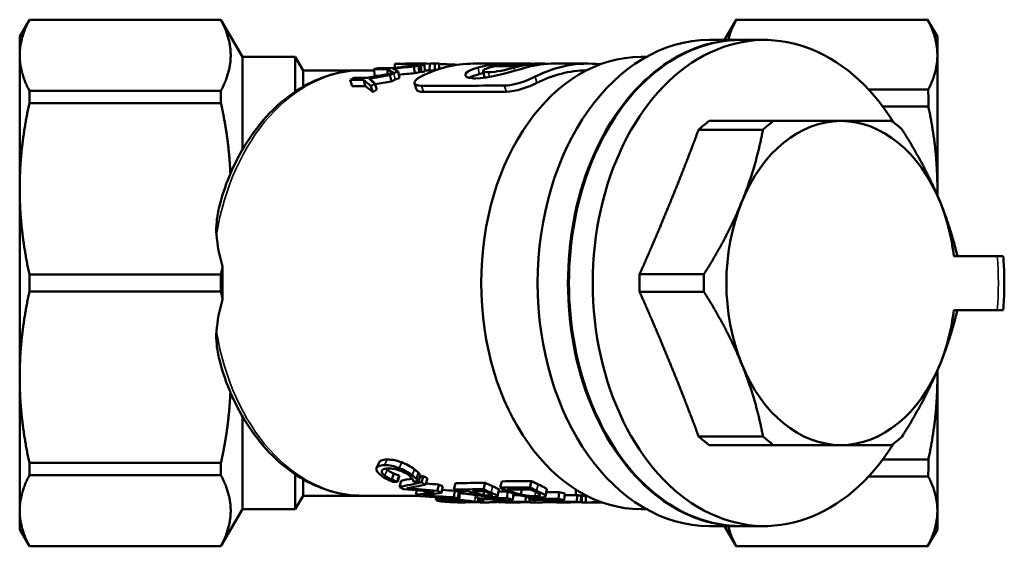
# Model space of a CAD drawing. Header units: millimetres. Extents: x 34 to 197, y 81 to 262.
# Tile 1 of 10: x 34 to 107, y 96 to 135. Entities that reach past the tile are written whole.
import ezdxf

# ---------------------------------------------------------------- set-up
doc = ezdxf.new("R2010")
doc.units = ezdxf.units.MM
doc.layers.add('Видимые тонкие (ГОСТ)', color=7, linetype='Continuous', lineweight=35)
doc.layers.add('Видимый контур (ГОСТ)', color=7, linetype='Continuous', lineweight=50)

msp = doc.modelspace()

# ---------------------------------------------------------------- linework, layer by layer
at = {"layer": 'Видимые тонкие (ГОСТ)'}
for p, q in [((67.811, 131.2), (67.745, 131.691)), ((68.596, 130.99), (68.523, 131.351)), ((70.435, 131.446), (70.402, 131.683)), ((61.603, 130.792), (61.499, 131.27)), ((72.092, 130.545), (71.972, 131.015)), ((63.693, 129.889), (63.538, 130.339)), ((69.836, 129.9), (69.681, 130.35)), ((61.001, 102.655), (60.804, 102.24)), ((62.08, 102.452), (61.89, 102.03)), ((60.606, 101.842), (60.598, 101.824)), ((60.995, 101.905), (60.826, 101.466)), ((63.024, 101.931), (62.854, 101.493)), ((72.193, 100.818), (72.079, 100.344)), ((66.416, 100.165), (66.362, 99.671)), ((67.539, 100.039), (67.509, 99.541)), ((67.538, 100.31), (67.518, 100.217)), ((68.614, 100.128), (68.588, 99.981)), ((68.813, 100.678), (68.709, 100.2)), ((69.252, 100.454), (69.166, 99.969)), ((70.175, 100.43), (70.149, 100.319)), ((71.992, 100.263), (71.938, 99.949)), ((72.803, 100.491), (72.714, 100.007)), ((65.202, 99.831), (65.189, 99.724)), ((65.198, 99.649), (65.192, 99.571)), ((66.125, 99.579), (66.122, 99.521)), ((66.439, 99.625), (66.435, 99.57)), ((66.763, 99.596), (66.76, 99.516)), ((71.163, 99.504), (71.164, 99.492)), ((72.644, 99.685), (72.65, 99.494)), ((76.464, 99.666), (76.469, 99.502))]:
    msp.add_line(p, q, dxfattribs=at)
for centre, major_axis, start_param, end_param in [((59.198, 115.732), (0, 15.75), 0, 1.341298), ((94.624, 115.732), (0, -16.5), 1.449285, 1.692307), ((59.198, 115.732), (0, -15.75), 4.941887, 6.283185)]:
    msp.add_ellipse(centre, major_axis=major_axis, ratio=0.707107, start_param=start_param, end_param=end_param, dxfattribs=at)
at = {"layer": 'Видимый контур (ГОСТ)'}
for p, q in [((33.773, 133.982), (34.495, 135.232)), ((34.495, 135.222), (34.495, 135.232)), ((48.685, 135.232), (34.495, 135.232)), ((48.685, 135.222), (34.495, 135.222)), ((48.685, 135.232), (48.685, 135.222)), ((50.273, 132.482), (48.685, 135.232)), ((85.994, 133.732), (86.86, 135.232)), ((86.858, 135.217), (101.054, 135.217)), ((86.861, 135.232), (101.051, 135.232)), ((101.773, 133.982), (101.051, 135.232)), ((33.773, 133.982), (33.773, 132.593)), ((87.128, 133.732), (84.879, 133.732)), ((87.199, 133.732), (88.967, 133.732)), ((101.773, 132.593), (101.773, 133.982)), ((33.773, 132.593), (33.773, 122.716)), ((54.196, 132.482), (50.273, 132.482)), ((50.273, 132.482), (50.273, 125.596)), ((54.196, 132.482), (54.196, 129.906)), ((54.773, 131.482), (54.196, 132.482)), ((80.218, 132.482), (79.813, 132.482)), ((101.773, 122.716), (101.773, 132.593)), ((54.773, 131.482), (54.773, 130.264)), ((59.198, 131.482), (54.773, 131.482)), ((60.028, 131.482), (59.198, 131.482)), ((60.095, 131.071), (60.015, 131.558)), ((61.063, 131.209), (61.006, 131.558)), ((61.581, 131.683), (61.572, 131.963)), ((61.906, 130.917), (61.812, 131.399)), ((62.296, 131.966), (62.296, 131.976)), ((63.146, 131.982), (62.626, 131.982)), ((63.046, 131.271), (62.988, 131.764)), ((63.373, 131.34), (63.326, 131.836)), ((63.54, 131.353), (63.495, 131.849)), ((63.796, 131.395), (63.759, 131.892)), ((64.361, 131.482), (63.79, 131.482)), ((64.144, 131.482), (64.156, 131.973)), ((64.867, 131.982), (64.361, 131.982)), ((64.545, 131.477), (64.535, 131.976)), ((64.867, 131.587), (64.867, 131.982)), ((65.977, 131.86), (65.98, 131.906)), ((71.418, 131.982), (67.381, 131.982)), ((69.115, 131.782), (69.107, 131.943)), ((72.592, 131.982), (72.189, 131.982)), ((75.866, 131.982), (73.453, 131.982)), ((58.403, 130.309), (58.269, 130.771)), ((59.394, 130.308), (59.26, 130.771)), ((60.268, 131.071), (60.095, 131.071)), ((61.322, 130.665), (61.21, 131.139)), ((34.495, 129.063), (34.495, 129.964)), ((48.685, 129.964), (34.495, 129.964)), ((48.685, 129.964), (48.685, 129.063)), ((59.951, 129.868), (59.795, 130.317)), ((60.237, 130.059), (60.09, 130.514)), ((96.673, 130.058), (101.1, 130.058)), ((48.685, 129.063), (34.495, 129.063)), ((97.709, 128.815), (101.105, 128.815)), ((84.872, 127.732), (89.638, 127.732)), ((84.083, 127.088), (88.85, 127.088)), ((33.773, 122.716), (33.773, 108.748)), ((101.773, 122.208), (101.773, 122.716)), ((102.99, 117.732), (106.205, 117.732)), ((106.65, 117.732), (106.205, 117.732)), ((34.495, 115.095), (34.495, 116.37)), ((48.685, 116.37), (34.495, 116.37)), ((48.685, 116.37), (48.685, 115.095)), ((79.71, 116.376), (84.476, 116.376)), ((48.685, 115.095), (34.495, 115.095)), ((79.71, 115.088), (84.476, 115.088)), ((106.205, 113.732), (102.99, 113.732)), ((106.205, 113.732), (106.65, 113.732)), ((33.773, 108.748), (33.773, 98.872)), ((101.773, 108.748), (101.773, 109.257)), ((101.773, 98.872), (101.773, 108.748)), ((50.273, 105.869), (50.273, 98.982)), ((84.083, 104.376), (88.85, 104.376)), ((84.872, 103.732), (89.638, 103.732)), ((34.495, 101.5), (34.495, 102.402)), ((48.685, 102.402), (34.495, 102.402)), ((48.685, 102.402), (48.685, 101.5)), ((97.709, 102.65), (101.105, 102.65)), ((48.685, 101.5), (34.495, 101.5)), ((54.196, 101.558), (54.196, 98.982)), ((61.497, 101.623), (61.34, 101.175)), ((61.893, 101.479), (61.742, 101.026)), ((61.913, 101.466), (61.763, 101.013)), ((63.323, 101.671), (63.164, 101.224)), ((63.468, 101.484), (63.318, 101.032)), ((63.699, 101.432), (63.551, 100.978)), ((54.773, 101.2), (54.773, 99.982)), ((62.035, 101.089), (61.905, 100.624)), ((63.985, 101.255), (63.846, 100.796)), ((64.841, 100.803), (64.728, 100.329)), ((66.068, 100.91), (65.949, 100.439)), ((68.268, 100.931), (68.147, 100.461)), ((69.503, 101.042), (69.376, 100.576)), ((71.703, 101.065), (71.574, 100.599)), ((96.673, 101.407), (101.1, 101.407)), ((54.773, 99.982), (54.196, 98.982)), ((59.198, 99.982), (54.773, 99.982)), ((63.335, 99.982), (59.198, 99.982)), ((63.193, 100.369), (63.132, 100.057)), ((65.136, 100.672), (65.032, 100.194)), ((66.023, 100.349), (65.947, 99.861)), ((66.315, 100.266), (66.248, 99.775)), ((67.709, 100.054), (67.672, 99.782)), ((68.187, 100.316), (68.132, 100.025)), ((69.937, 100.285), (69.868, 99.794)), ((70.356, 100.132), (70.306, 99.685)), ((70.992, 100.438), (70.918, 100.058)), ((73.751, 100.252), (73.686, 99.76)), ((74.177, 100.153), (74.125, 99.658)), ((74.983, 100.438), (74.983, 100.06)), ((75.092, 100.017), (75.068, 99.518)), ((75.375, 99.996), (75.36, 99.496)), ((75.422, 99.982), (75.374, 99.982)), ((75.422, 99.982), (75.422, 99.482)), ((75.735, 99.982), (75.735, 99.482)), ((75.782, 99.982), (75.765, 99.982)), ((66.207, 99.498), (66.207, 99.482)), ((66.447, 99.482), (66.218, 99.482)), ((66.431, 99.497), (66.431, 99.482)), ((66.856, 99.587), (66.859, 99.492)), ((67.756, 99.76), (67.745, 99.514)), ((67.903, 99.723), (67.902, 99.483)), ((68.156, 99.482), (67.95, 99.482)), ((68.104, 99.71), (68.103, 99.483)), ((68.891, 99.714), (68.896, 99.493)), ((69.004, 99.715), (68.994, 99.532)), ((69.14, 99.518), (69.14, 99.509)), ((69.755, 99.502), (69.755, 99.484)), ((70.376, 99.482), (69.91, 99.482)), ((70.066, 99.502), (70.066, 99.484)), ((71.27, 99.922), (71.248, 99.531)), ((71.508, 99.891), (71.49, 99.749)), ((71.548, 99.734), (71.54, 99.505)), ((71.603, 99.721), (71.601, 99.484)), ((72.121, 99.482), (71.822, 99.482)), ((71.916, 99.681), (71.915, 99.484)), ((72.821, 99.685), (72.814, 99.519)), ((73.575, 99.494), (73.575, 99.482)), ((73.949, 99.482), (73.601, 99.482)), ((73.886, 99.494), (73.886, 99.482)), ((75.765, 99.482), (75.436, 99.482)), ((76.941, 99.482), (75.765, 99.482)), ((76.632, 99.516), (76.847, 99.516)), ((33.773, 98.872), (33.773, 97.482)), ((50.273, 98.982), (48.685, 96.232)), ((54.196, 98.982), (50.273, 98.982)), ((80.218, 98.982), (79.813, 98.982)), ((101.773, 97.482), (101.773, 98.872)), ((33.773, 97.482), (34.495, 96.232)), ((87.128, 97.732), (84.879, 97.732)), ((85.994, 97.732), (86.86, 96.233)), ((87.199, 97.732), (88.967, 97.732)), ((101.773, 97.482), (101.051, 96.233)), ((34.495, 96.232), (34.495, 96.243)), ((48.685, 96.243), (34.495, 96.243)), ((48.685, 96.232), (34.495, 96.232)), ((48.685, 96.243), (48.685, 96.232)), ((86.858, 96.248), (101.054, 96.248)), ((86.861, 96.232), (101.051, 96.232))]:
    msp.add_line(p, q, dxfattribs=at)
for centre, major_axis, ratio, start_param, end_param in [((88.967, 115.732), (0, 18), 0.707107, 5.434969, 10.272995), ((84.879, 115.732), (0, -18), 0.707107, 3.141593, 6.283185), ((87.128, 115.732), (0, -18), 0.707107, 3.138815, 6.285963), ((87.199, 115.732), (0, 18), 0.707107, 0, 3.141593), ((79.813, 115.732), (0, -16.75), 0.707107, 3.141593, 6.283185), ((89.245, 115.732), (0, 13.5), 0.707107, 0.475882, 0.571315), ((94.624, 115.732), (0, 12), 0.707107, 0, 1.047198), ((94.011, 115.732), (0, 13.5), 0.707107, 0.475882, 0.571315), ((94.624, 115.732), (0, 12), 0.707107, 5.235988, 6.283185), ((94.011, 115.732), (0, -13.5), 0.707107, 2.570277, 2.66571), ((94.624, 115.732), (0, -12), 0.707107, 4.18879, 5.235988), ((94.624, 115.732), (0, 12), 0.707107, 4.879837, 5.235988), ((71.527, 115.732), (-22.78, 7.24), 0.614014, 0.24816, 0.399355), ((89.245, 115.732), (0, 13.5), 0.707107, 1.52308, 1.618513), ((94.011, 115.732), (0, 13.5), 0.707107, 1.52308, 1.618513), ((71.527, 115.732), (-22.78, -7.24), 0.614014, 5.883831, 6.035025), ((94.624, 115.732), (0, 12), 0.707107, 4.18879, 4.544941), ((94.624, 115.732), (0, -12), 0.707107, 5.235988, 6.283185), ((94.624, 115.732), (0, -12), 0.707107, 0, 1.047198), ((89.245, 115.732), (0, 13.5), 0.707107, 2.570277, 2.66571), ((94.011, 115.732), (0, 13.5), 0.707107, 2.570277, 2.66571), ((94.011, 115.732), (0, -13.5), 0.707107, 0.475882, 0.571315)]:
    msp.add_ellipse(centre, major_axis=major_axis, ratio=ratio, start_param=start_param, end_param=end_param, dxfattribs=at)
for points, weights in [([(34.495, 135.222), (33.773, 133.864), (33.773, 132.593)], [1.01845301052, 1.02631941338, 1]), ([(48.685, 129.964), (50.082, 132.593), (48.685, 135.222)], [1.0946130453, 1.16958654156, 1.0946130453]), ([(86.858, 135.217), (86.454, 134.455), (86.278, 133.732)], [1.09141659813, 1.11204570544, 1.12124730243]), ([(101.773, 132.593), (101.773, 133.862), (101.054, 135.217)], [1, 1.03224847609, 1.03037958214]), ([(33.773, 132.593), (33.773, 131.322), (34.495, 129.964)], [1, 1.02631941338, 1.01845301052]), ([(101.1, 130.058), (101.773, 131.365), (101.773, 132.593)], [1.03046547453, 1.03119077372, 1]), ([(34.495, 129.063), (33.773, 125.785), (33.773, 122.716)], [1.01845301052, 1.02631941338, 1]), ([(49.353, 124.427), (49.211, 126.674), (48.685, 129.063)], [1.12920133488, 1.12167608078, 1.0946130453]), ([(101.773, 122.716), (101.773, 125.672), (101.105, 128.815)], [1, 1.03108395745, 1.03047006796]), ([(89.638, 127.732), (92.566, 127.732), (94.624, 127.732)], [1.00227287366, 1.03194715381, 1]), ([(94.624, 127.732), (96.682, 127.732), (98.385, 127.732)], [1, 1.03194715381, 1.00227287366]), ([(81.99, 121.732), (83.019, 124.253), (84.083, 127.088)], [1.23455829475, 1.23455829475, 1.16193721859]), ([(87.275, 121.732), (88.304, 124.253), (88.85, 127.088)], [1, 1.03194715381, 1.00227287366]), ([(99.173, 127.088), (100.943, 124.253), (101.972, 121.732)], [1.00227287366, 1.03194715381, 1]), ([(49.353, 124.427), (49.372, 124.125), (49.384, 123.823)], [1.18033841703, 1.18140488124, 1.18209594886]), ([(33.773, 122.716), (33.773, 119.648), (34.495, 116.37)], [1, 1.02631941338, 1.01845301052]), ([(101.768, 122.219), (101.773, 122.468), (101.773, 122.716)], [1.00487399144, 1.00254307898, 1]), ([(79.71, 116.376), (80.961, 119.212), (81.99, 121.732)], [1.16193721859, 1.23455829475, 1.23455829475]), ([(84.476, 116.376), (86.246, 119.212), (87.275, 121.732)], [1.00227287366, 1.03194715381, 1]), ([(101.972, 121.732), (102.761, 119.801), (103.255, 117.732)], [1, 1.02429310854, 1.01295475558]), ([(48.685, 116.37), (48.751, 116.669), (48.811, 116.964)], [1.0946130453, 1.09792776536, 1.10094938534]), ([(34.495, 115.095), (33.773, 111.817), (33.773, 108.748)], [1.01845301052, 1.02631941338, 1]), ([(48.811, 114.5), (48.751, 114.796), (48.685, 115.095)], [1.10094938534, 1.09792776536, 1.0946130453]), ([(81.99, 109.732), (80.961, 112.253), (79.71, 115.088)], [1.23455829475, 1.23455829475, 1.16193721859]), ([(87.275, 109.732), (86.246, 112.253), (84.476, 115.088)], [1, 1.03194715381, 1.00227287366]), ([(103.255, 113.732), (102.761, 111.663), (101.972, 109.732)], [1.01295475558, 1.02429310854, 1]), ([(84.083, 104.376), (83.019, 107.212), (81.99, 109.732)], [1.16193721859, 1.23455829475, 1.23455829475]), ([(88.85, 104.376), (88.304, 107.212), (87.275, 109.732)], [1.00227287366, 1.03194715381, 1]), ([(101.972, 109.732), (100.943, 107.212), (99.173, 104.376)], [1, 1.03194715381, 1.00227287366]), ([(33.773, 108.748), (33.773, 105.68), (34.495, 102.402)], [1, 1.02631941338, 1.01845301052]), ([(101.105, 102.65), (101.773, 105.793), (101.773, 108.748)], [1.03047006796, 1.03108395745, 1]), ([(101.773, 108.748), (101.773, 108.997), (101.768, 109.246)], [1, 1.00254307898, 1.00487399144]), ([(49.384, 107.642), (49.372, 107.34), (49.353, 107.038)], [1.18209594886, 1.18140488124, 1.18033841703]), ([(48.685, 102.402), (49.211, 104.791), (49.353, 107.038)], [1.0946130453, 1.12167608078, 1.12920133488]), ([(94.624, 103.732), (92.566, 103.732), (89.638, 103.732)], [1, 1.03194715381, 1.00227287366]), ([(98.385, 103.732), (96.682, 103.732), (94.624, 103.732)], [1.00227287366, 1.03194715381, 1]), ([(34.495, 101.5), (33.773, 100.142), (33.773, 98.872)], [1.01845301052, 1.02631941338, 1]), ([(48.685, 96.243), (50.082, 98.872), (48.685, 101.5)], [1.0946130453, 1.16958654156, 1.0946130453]), ([(101.773, 98.872), (101.773, 100.1), (101.1, 101.407)], [1, 1.03119077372, 1.03046547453]), ([(33.773, 98.872), (33.773, 97.601), (34.495, 96.243)], [1, 1.02631941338, 1.01845301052]), ([(101.054, 96.248), (101.773, 97.603), (101.773, 98.872)], [1.03037958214, 1.03224847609, 1]), ([(86.278, 97.732), (86.454, 97.01), (86.858, 96.248)], [1.12124730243, 1.11204570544, 1.09141659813])]:
    msp.add_rational_spline(points, weights, degree=2, dxfattribs=at)
for points, knots in [([(86.861, 135.232), (86.861, 135.232), (86.86, 135.232), (86.859, 135.231), (86.859, 135.226), (86.858, 135.217)], [2.93823532, 2.93823532, 2.93823532, 2.93823532, 2.95078879, 2.95078879, 3.01539425, 3.01539425, 3.01539425, 3.01539425]), ([(101.054, 135.217), (101.053, 135.226), (101.052, 135.231), (101.051, 135.232), (101.051, 135.232), (101.051, 135.232)], [8.73728829, 8.73728829, 8.73728829, 8.73728829, 8.80189374, 8.80189374, 8.81444722, 8.81444722, 8.81444722, 8.81444722]), ([(49.421, 123.915), (49.816, 124.814), (50.277, 125.66), (51.318, 127.213), (51.898, 127.92), (53.158, 129.163), (53.839, 129.7), (55.278, 130.575), (56.035, 130.913), (57.595, 131.367), (58.396, 131.482), (59.198, 131.482)], [2.12643, 2.12643, 2.12643, 2.12643, 2.329463, 2.329463, 2.532495, 2.532495, 2.735528, 2.735528, 2.93856, 2.93856, 3.141593, 3.141593, 3.141593, 3.141593]), ([(67.554, 130.887), (67.467, 130.887), (67.386, 130.889), (67.313, 130.895), (66.528, 130.953), (66.575, 131.372), (67.745, 131.691)], [-15, -15, -15, -15, -14.914749, -14.914749, -14.914749, -14, -14, -14, -14]), ([(71.281, 131.688), (71.178, 131.66), (71.074, 131.63), (70.97, 131.601), (69.784, 131.263), (68.506, 130.888), (67.554, 130.887)], [-14, -14, -14, -14, -13.919096, -13.919096, -13.919096, -13, -13, -13, -13]), ([(101.105, 128.815), (101.104, 129.035), (101.103, 129.25), (101.102, 129.661), (101.101, 129.861), (101.1, 130.058)], [7.2485766, 7.2485766, 7.2485766, 7.2485766, 7.3365001, 7.3365001, 7.422284, 7.422284, 7.422284, 7.422284]), ([(48.353, 119.315), (48.326, 119.631), (48.338, 119.957), (48.412, 120.661), (48.482, 121.041), (48.751, 122.177), (49.011, 122.926), (49.319, 123.671), (49.351, 123.747), (49.384, 123.823)], [0.6629246, 0.6629246, 0.6629246, 0.6629246, 0.7653883, 0.7653883, 0.8817136, 0.8817136, 1.1143644, 1.1143644, 1.1406124, 1.1406124, 1.1406124, 1.1406124]), ([(106.65, 117.732), (106.671, 117.467), (106.688, 117.201), (106.714, 116.667), (106.723, 116.4), (106.731, 115.866), (106.731, 115.599), (106.723, 115.065), (106.714, 114.798), (106.688, 114.264), (106.671, 113.998), (106.65, 113.732)], [6.1690693, 6.1690693, 6.1690693, 6.1690693, 6.2147157, 6.2147157, 6.2603621, 6.2603621, 6.3060085, 6.3060085, 6.3516549, 6.3516549, 6.3973014, 6.3973014, 6.3973014, 6.3973014]), ([(48.811, 114.5), (48.804, 114.912), (48.8, 115.324), (48.8, 116.141), (48.804, 116.553), (48.811, 116.964)], [6.4332975, 6.4332975, 6.4332975, 6.4332975, 6.55593, 6.55593, 6.6785625, 6.6785625, 6.6785625, 6.6785625]), ([(49.384, 107.642), (49.351, 107.718), (49.319, 107.794), (49.011, 108.539), (48.751, 109.288), (48.482, 110.424), (48.412, 110.804), (48.338, 111.508), (48.326, 111.833), (48.353, 112.149)], [-1.1406124, -1.1406124, -1.1406124, -1.1406124, -1.1143644, -1.1143644, -0.8817136, -0.8817136, -0.7653883, -0.7653883, -0.6629246, -0.6629246, -0.6629246, -0.6629246]), ([(59.198, 99.982), (58.396, 99.982), (57.595, 100.098), (56.035, 100.552), (55.278, 100.89), (53.839, 101.765), (53.158, 102.301), (51.898, 103.545), (51.318, 104.252), (50.277, 105.805), (49.816, 106.651), (49.421, 107.55)], [0, 0, 0, 0, 0.203032, 0.203032, 0.406065, 0.406065, 0.609097, 0.609097, 0.81213, 0.81213, 1.015162, 1.015162, 1.015162, 1.015162]), ([(60.203, 102.002), (60.218, 102.074), (60.276, 102.131), (60.376, 102.173), (60.475, 102.214), (60.618, 102.237), (60.804, 102.24)], [0, 0, 0, 0, 1, 1, 1, 2, 2, 2, 2]), ([(60.402, 102.453), (60.427, 102.509), (60.483, 102.555), (60.57, 102.59), (60.671, 102.63), (60.815, 102.652), (61.001, 102.655)], [0.139676, 0.139676, 0.139676, 0.139676, 1, 1, 1, 2, 2, 2, 2]), ([(60.804, 102.24), (60.988, 102.243), (61.17, 102.226), (61.349, 102.19), (61.528, 102.154), (61.708, 102.1), (61.89, 102.03)], [0, 0, 0, 0, 1, 1, 1, 2, 2, 2, 2]), ([(61.001, 102.655), (61.185, 102.658), (61.366, 102.642), (61.544, 102.607), (61.722, 102.571), (61.9, 102.519), (62.08, 102.452)], [0, 0, 0, 0, 1, 1, 1, 2, 2, 2, 2]), ([(62.08, 102.452), (62.256, 102.385), (62.423, 102.307), (62.582, 102.219), (62.741, 102.131), (62.888, 102.034), (63.024, 101.931)], [0, 0, 0, 0, 1, 1, 1, 2, 2, 2, 2]), ([(101.1, 101.407), (101.101, 101.603), (101.102, 101.804), (101.103, 102.215), (101.104, 102.43), (101.105, 102.65)], [4.3303985, 4.3303985, 4.3303985, 4.3303985, 4.4161824, 4.4161824, 4.5041059, 4.5041059, 4.5041059, 4.5041059]), ([(60.569, 101.465), (60.435, 101.566), (60.336, 101.664), (60.273, 101.756), (60.209, 101.848), (60.186, 101.931), (60.203, 102.002)], [0, 0, 0, 0, 1, 1, 1, 2, 2, 2, 2]), ([(61.007, 101.196), (60.923, 101.238), (60.851, 101.278), (60.788, 101.315), (60.725, 101.353), (60.652, 101.402), (60.569, 101.465)], [0, 0, 0, 0, 1, 1, 1, 2, 2, 2, 2]), ([(60.598, 101.824), (60.583, 101.775), (60.595, 101.72), (60.635, 101.658), (60.675, 101.596), (60.738, 101.532), (60.826, 101.466)], [0, 0, 0, 0, 1, 1, 1, 2, 2, 2, 2]), ([(61.078, 101.993), (60.927, 101.991), (60.814, 101.974), (60.738, 101.944), (60.662, 101.914), (60.615, 101.873), (60.598, 101.824)], [0, 0, 0, 0, 1, 1, 1, 2, 2, 2, 2]), ([(60.826, 101.466), (60.905, 101.406), (60.99, 101.351), (61.079, 101.303), (61.169, 101.254), (61.256, 101.211), (61.34, 101.175)], [0, 0, 0, 0, 1, 1, 1, 2, 2, 2, 2]), ([(60.995, 101.905), (61.072, 101.846), (61.154, 101.794), (61.242, 101.747), (61.329, 101.699), (61.414, 101.658), (61.497, 101.623)], [0, 0, 0, 0, 1, 1, 1, 2, 2, 2, 2]), ([(61.923, 101.85), (61.791, 101.896), (61.653, 101.933), (61.508, 101.958), (61.363, 101.983), (61.22, 101.995), (61.078, 101.993)], [0, 0, 0, 0, 1, 1, 1, 2, 2, 2, 2]), ([(61.497, 101.623), (61.578, 101.589), (61.653, 101.56), (61.723, 101.535), (61.792, 101.511), (61.849, 101.492), (61.893, 101.479)], [0, 0, 0, 0, 1, 1, 1, 2, 2, 2, 2]), ([(61.89, 102.03), (62.068, 101.961), (62.238, 101.881), (62.401, 101.79), (62.563, 101.699), (62.714, 101.599), (62.854, 101.493)], [0, 0, 0, 0, 1, 1, 1, 2, 2, 2, 2]), ([(62.602, 101.491), (62.514, 101.558), (62.412, 101.623), (62.295, 101.685), (62.179, 101.747), (62.055, 101.802), (61.923, 101.85)], [0, 0, 0, 0, 1, 1, 1, 2, 2, 2, 2]), ([(62.887, 101.206), (62.864, 101.244), (62.831, 101.285), (62.788, 101.331), (62.745, 101.376), (62.683, 101.429), (62.602, 101.491)], [0, 0, 0, 0, 1, 1, 1, 2, 2, 2, 2]), ([(62.854, 101.493), (62.923, 101.44), (62.983, 101.391), (63.034, 101.347), (63.085, 101.302), (63.128, 101.261), (63.164, 101.224)], [0, 0, 0, 0, 1, 1, 1, 2, 2, 2, 2]), ([(63.024, 101.931), (63.091, 101.88), (63.149, 101.833), (63.198, 101.789), (63.247, 101.746), (63.289, 101.706), (63.323, 101.671)], [0, 0, 0, 0, 1, 1, 1, 2, 2, 2, 2]), ([(63.323, 101.671), (63.352, 101.639), (63.378, 101.608), (63.403, 101.577), (63.427, 101.545), (63.449, 101.515), (63.468, 101.484)], [0, 0, 0, 0, 1, 1, 1, 2, 2, 2, 2]), ([(61.414, 101.008), (61.344, 101.039), (61.278, 101.068), (61.216, 101.095), (61.154, 101.122), (61.084, 101.156), (61.007, 101.196)], [0, 0, 0, 0, 1, 1, 1, 2, 2, 2, 2]), ([(61.34, 101.175), (61.423, 101.14), (61.499, 101.11), (61.57, 101.085), (61.64, 101.06), (61.698, 101.04), (61.742, 101.026)], [0, 0, 0, 0, 1, 1, 1, 2, 2, 2, 2]), ([(62.942, 101.042), (62.941, 101.059), (62.937, 101.081), (62.931, 101.107), (62.925, 101.134), (62.911, 101.167), (62.887, 101.206)], [0, 0, 0, 0, 1, 1, 1, 2, 2, 2, 2]), ([(63.164, 101.224), (63.194, 101.192), (63.222, 101.16), (63.248, 101.127), (63.273, 101.095), (63.297, 101.063), (63.318, 101.032)], [0, 0, 0, 0, 1, 1, 1, 2, 2, 2, 2]), ([(72.193, 100.818), (72.396, 100.722), (72.542, 100.654), (72.629, 100.607), (72.716, 100.559), (72.774, 100.521), (72.803, 100.491)], [0, 0, 0, 0, 1, 1, 1, 2, 2, 2, 2]), ([(66.416, 100.165), (66.609, 100.148), (66.802, 100.127), (66.994, 100.105), (67.186, 100.082), (67.368, 100.059), (67.539, 100.039)], [0, 0, 0, 0, 1, 1, 1, 2, 2, 2, 2]), ([(68.226, 99.937), (68.072, 99.964), (67.922, 99.995), (67.777, 100.035), (67.632, 100.074), (67.478, 100.126), (67.318, 100.194)], [0, 0, 0, 0, 1, 1, 1, 2, 2, 2, 2]), ([(68.132, 100.025), (68.033, 100.043), (67.936, 100.066), (67.842, 100.095), (67.748, 100.125), (67.639, 100.165), (67.518, 100.217)], [-2, -2, -2, -2, -1, -1, -1, 0, 0, 0, 0]), ([(67.539, 100.039), (67.589, 100.033), (67.634, 100.028), (67.674, 100.024), (67.685, 100.022), (67.695, 100.021), (67.704, 100.02)], [0, 0, 0, 0, 1, 1, 1, 1.274804, 1.274804, 1.274804, 1.274804]), ([(68.588, 99.981), (68.518, 99.981), (68.447, 99.984), (68.375, 99.99), (68.303, 99.997), (68.222, 100.009), (68.132, 100.025)], [-2, -2, -2, -2, -1, -1, -1, 0, 0, 0, 0]), ([(68.438, 100.206), (68.531, 100.166), (68.604, 100.134), (68.655, 100.108), (68.706, 100.083), (68.741, 100.061), (68.758, 100.043)], [-2, -2, -2, -2, -1, -1, -1, 0, 0, 0, 0]), ([(68.758, 100.043), (68.778, 100.022), (68.773, 100.007), (68.745, 99.997), (68.716, 99.987), (68.664, 99.982), (68.588, 99.981)], [-2, -2, -2, -2, -1, -1, -1, 0, 0, 0, 0]), ([(68.709, 100.2), (68.843, 100.143), (68.947, 100.098), (69.02, 100.062), (69.093, 100.025), (69.142, 99.995), (69.166, 99.969)], [0, 0, 0, 0, 1, 1, 1, 2, 2, 2, 2]), ([(68.813, 100.678), (68.943, 100.623), (69.043, 100.579), (69.113, 100.544), (69.184, 100.509), (69.23, 100.479), (69.252, 100.454)], [0, 0, 0, 0, 1, 1, 1, 2, 2, 2, 2]), ([(69.166, 99.969), (69.196, 99.939), (69.192, 99.917), (69.154, 99.901), (69.116, 99.885), (69.037, 99.877), (68.914, 99.876)], [0, 0, 0, 0, 1, 1, 1, 2, 2, 2, 2]), ([(70.864, 99.995), (70.678, 100.035), (70.514, 100.079), (70.372, 100.127), (70.23, 100.174), (70.068, 100.237), (69.887, 100.321)], [0, 0, 0, 0, 1, 1, 1, 2, 2, 2, 2]), ([(70.918, 100.058), (70.78, 100.089), (70.65, 100.125), (70.529, 100.166), (70.407, 100.208), (70.28, 100.258), (70.149, 100.319)], [-2, -2, -2, -2, -1, -1, -1, 0, 0, 0, 0]), ([(72.253, 99.847), (72.052, 99.846), (71.828, 99.857), (71.582, 99.883), (71.335, 99.909), (71.096, 99.945), (70.864, 99.995)], [0, 0, 0, 0, 1, 1, 1, 2, 2, 2, 2]), ([(71.938, 99.949), (71.767, 99.948), (71.598, 99.956), (71.431, 99.973), (71.264, 99.991), (71.093, 100.019), (70.918, 100.058)], [-2, -2, -2, -2, -1, -1, -1, 0, 0, 0, 0]), ([(71.841, 100.335), (71.975, 100.272), (72.077, 100.223), (72.147, 100.185), (72.217, 100.146), (72.269, 100.111), (72.304, 100.08)], [-2, -2, -2, -2, -1, -1, -1, 0, 0, 0, 0]), ([(72.304, 100.08), (72.351, 100.035), (72.344, 100.003), (72.282, 99.982), (72.221, 99.961), (72.106, 99.95), (71.938, 99.949)], [-2, -2, -2, -2, -1, -1, -1, 0, 0, 0, 0]), ([(72.079, 100.344), (72.289, 100.245), (72.44, 100.176), (72.53, 100.127), (72.621, 100.078), (72.682, 100.038), (72.714, 100.007)], [0, 0, 0, 0, 1, 1, 1, 2, 2, 2, 2]), ([(72.714, 100.007), (72.766, 99.953), (72.757, 99.915), (72.683, 99.888), (72.61, 99.862), (72.466, 99.849), (72.253, 99.847)], [0, 0, 0, 0, 1, 1, 1, 2, 2, 2, 2]), ([(64.634, 99.663), (64.633, 99.68), (64.677, 99.695), (64.765, 99.706), (64.853, 99.717), (64.995, 99.723), (65.189, 99.724)], [0, 0, 0, 0, 1, 1, 1, 2, 2, 2, 2]), ([(64.95, 99.571), (64.845, 99.586), (64.766, 99.602), (64.713, 99.618), (64.659, 99.634), (64.633, 99.649), (64.634, 99.663)], [0, 0, 0, 0, 1, 1, 1, 2, 2, 2, 2]), ([(65.682, 99.511), (65.544, 99.517), (65.414, 99.524), (65.292, 99.534), (65.169, 99.544), (65.055, 99.556), (64.95, 99.571)], [0, 0, 0, 0, 1, 1, 1, 2, 2, 2, 2]), ([(65.192, 99.571), (65.138, 99.579), (65.096, 99.587), (65.066, 99.595), (65.036, 99.603), (65.023, 99.611), (65.025, 99.62)], [-2, -2, -2, -2, -1, -1, -1, 0, 0, 0, 0]), ([(65.025, 99.62), (65.025, 99.629), (65.057, 99.636), (65.118, 99.643), (65.18, 99.65), (65.287, 99.653), (65.438, 99.654)], [-2, -2, -2, -2, -1, -1, -1, 0, 0, 0, 0]), ([(65.189, 99.724), (65.38, 99.725), (65.573, 99.721), (65.768, 99.712), (65.964, 99.703), (66.161, 99.689), (66.362, 99.671)], [0, 0, 0, 0, 1, 1, 1, 2, 2, 2, 2]), ([(66.122, 99.521), (65.953, 99.521), (65.788, 99.524), (65.626, 99.533), (65.463, 99.541), (65.319, 99.553), (65.192, 99.571)], [-2, -2, -2, -2, -1, -1, -1, 0, 0, 0, 0]), ([(65.438, 99.654), (65.469, 99.654), (65.495, 99.654), (65.517, 99.654), (65.538, 99.654), (65.56, 99.654), (65.583, 99.653)], [-2, -2, -2, -2, -1, -1, -1, 0, 0, 0, 0]), ([(65.583, 99.653), (65.689, 99.64), (65.787, 99.627), (65.876, 99.615), (65.966, 99.603), (66.047, 99.591), (66.121, 99.58)], [-2, -2, -2, -2, -1, -1, -1, 0, 0, 0, 0]), ([(66.455, 99.497), (66.342, 99.497), (66.218, 99.497), (66.082, 99.5), (65.947, 99.502), (65.813, 99.506), (65.682, 99.511)], [0, 0, 0, 0, 1, 1, 1, 2, 2, 2, 2]), ([(65.795, 99.654), (65.918, 99.639), (66.032, 99.625), (66.137, 99.611), (66.242, 99.598), (66.341, 99.584), (66.435, 99.57)], [0, 0, 0, 0, 1, 1, 1, 2, 2, 2, 2]), ([(67.212, 99.545), (67.017, 99.569), (66.798, 99.595), (66.556, 99.616), (66.313, 99.637), (66.059, 99.651), (65.795, 99.654)], [0, 0, 0, 0, 1, 1, 1, 2, 2, 2, 2]), ([(66.121, 99.58), (66.175, 99.572), (66.223, 99.564), (66.265, 99.557), (66.307, 99.55), (66.333, 99.544), (66.344, 99.539)], [-2, -2, -2, -2, -1, -1, -1, 0, 0, 0, 0]), ([(66.344, 99.539), (66.358, 99.533), (66.346, 99.528), (66.311, 99.526), (66.275, 99.523), (66.212, 99.522), (66.122, 99.521)], [-2, -2, -2, -2, -1, -1, -1, 0, 0, 0, 0]), ([(66.362, 99.671), (66.558, 99.653), (66.754, 99.632), (66.95, 99.609), (67.146, 99.586), (67.332, 99.562), (67.509, 99.541)], [0, 0, 0, 0, 1, 1, 1, 2, 2, 2, 2]), ([(66.435, 99.57), (66.526, 99.557), (66.597, 99.547), (66.648, 99.539), (66.7, 99.531), (66.737, 99.523), (66.76, 99.516)], [0, 0, 0, 0, 1, 1, 1, 2, 2, 2, 2]), ([(66.76, 99.516), (66.785, 99.509), (66.773, 99.504), (66.721, 99.501), (66.669, 99.498), (66.58, 99.497), (66.455, 99.497)], [0, 0, 0, 0, 1, 1, 1, 2, 2, 2, 2]), ([(67.449, 99.514), (67.434, 99.517), (67.406, 99.521), (67.365, 99.526), (67.324, 99.532), (67.273, 99.538), (67.212, 99.545)], [0, 0, 0, 0, 1, 1, 1, 2, 2, 2, 2]), ([(67.509, 99.541), (67.561, 99.535), (67.607, 99.53), (67.648, 99.525), (67.689, 99.52), (67.721, 99.517), (67.745, 99.514)], [0, 0, 0, 0, 1, 1, 1, 2, 2, 2, 2]), ([(68.103, 99.483), (68.265, 99.482), (68.405, 99.485), (68.525, 99.488), (68.644, 99.491), (68.768, 99.493), (68.896, 99.493)], [0, 0, 0, 0, 1, 1, 1, 2, 2, 2, 2]), ([(68.914, 99.876), (68.819, 99.875), (68.711, 99.88), (68.591, 99.891), (68.47, 99.901), (68.348, 99.917), (68.226, 99.937)], [0, 0, 0, 0, 1, 1, 1, 2, 2, 2, 2]), ([(70.066, 99.484), (70.262, 99.482), (70.449, 99.482), (70.626, 99.483), (70.804, 99.485), (70.983, 99.488), (71.164, 99.492)], [0, 0, 0, 0, 1, 1, 1, 2, 2, 2, 2]), ([(71.822, 99.482), (71.808, 99.482), (71.794, 99.482), (71.779, 99.482), (71.714, 99.483), (71.661, 99.483), (71.619, 99.483)], [0.780661, 0.780661, 0.780661, 0.780661, 1, 1, 1, 2, 2, 2, 2]), ([(71.915, 99.484), (72.009, 99.483), (72.129, 99.482), (72.275, 99.483), (72.42, 99.485), (72.545, 99.489), (72.65, 99.494)], [0, 0, 0, 0, 1, 1, 1, 2, 2, 2, 2]), ([(73.886, 99.482), (74.082, 99.482), (74.269, 99.484), (74.446, 99.486), (74.589, 99.489), (74.732, 99.492), (74.876, 99.496)], [0, 0, 0, 0, 1, 1, 1, 1.801377, 1.801377, 1.801377, 1.801377]), ([(75.735, 99.482), (75.829, 99.482), (75.949, 99.483), (76.095, 99.486), (76.24, 99.489), (76.365, 99.495), (76.469, 99.502)], [0, 0, 0, 0, 1, 1, 1, 2, 2, 2, 2]), ([(86.858, 96.248), (86.859, 96.239), (86.859, 96.234), (86.86, 96.233), (86.861, 96.232), (86.861, 96.232)], [8.73728829, 8.73728829, 8.73728829, 8.73728829, 8.80189374, 8.80189374, 8.81444722, 8.81444722, 8.81444722, 8.81444722]), ([(101.051, 96.232), (101.051, 96.232), (101.051, 96.233), (101.052, 96.234), (101.053, 96.239), (101.054, 96.248)], [2.93823532, 2.93823532, 2.93823532, 2.93823532, 2.95078879, 2.95078879, 3.01539425, 3.01539425, 3.01539425, 3.01539425])]:
    msp.add_open_spline(points, degree=3, knots=knots, dxfattribs=at)
for points in [[(76.794, 131.927), (75.165, 132.112), (73.508, 131.803), (71.972, 131.015)], [(60.015, 131.558), (60.115, 131.591), (60.215, 131.622), (60.316, 131.651)], [(61.006, 131.558), (60.676, 131.558), (60.345, 131.558), (60.015, 131.558)], [(60.316, 131.651), (60.636, 131.651), (60.956, 131.651), (61.276, 131.651)], [(61.487, 131.278), (61.324, 131.383), (61.164, 131.476), (61.006, 131.558)], [(61.276, 131.651), (61.957, 131.725), (62.641, 131.786), (63.326, 131.836)], [(62.988, 131.764), (62.464, 131.718), (61.94, 131.665), (61.417, 131.605)], [(61.417, 131.605), (61.548, 131.544), (61.679, 131.475), (61.812, 131.399)], [(61.812, 131.399), (61.708, 131.358), (61.603, 131.315), (61.499, 131.27)], [(61.572, 131.963), (61.659, 131.969), (61.747, 131.973), (61.834, 131.977)], [(63.495, 131.849), (62.852, 131.903), (62.212, 131.941), (61.572, 131.963)], [(61.834, 131.977), (62.475, 131.965), (63.116, 131.937), (63.759, 131.892)], [(64.156, 131.973), (63.536, 131.985), (62.916, 131.985), (62.296, 131.976)], [(62.296, 131.976), (62.406, 131.98), (62.516, 131.982), (62.626, 131.982)], [(63.326, 131.836), (63.213, 131.814), (63.101, 131.79), (62.988, 131.764)], [(63.373, 131.34), (63.264, 131.319), (63.155, 131.296), (63.046, 131.271)], [(63.54, 131.353), (63.483, 131.357), (63.427, 131.362), (63.371, 131.366)], [(63.463, 131.003), (64.716, 131.649), (66.048, 131.978), (67.381, 131.979)], [(63.759, 131.892), (63.671, 131.879), (63.583, 131.865), (63.495, 131.849)], [(63.796, 131.395), (63.711, 131.382), (63.625, 131.368), (63.54, 131.353)], [(64.535, 131.976), (64.409, 131.985), (64.282, 131.985), (64.156, 131.973)], [(64.543, 131.476), (64.482, 131.48), (64.422, 131.482), (64.361, 131.482)], [(64.867, 131.982), (64.756, 131.982), (64.646, 131.98), (64.535, 131.976)], [(65.98, 131.906), (65.609, 131.926), (65.238, 131.942), (64.867, 131.954)], [(66.127, 131.885), (66.078, 131.892), (66.029, 131.9), (65.98, 131.906)], [(67.745, 131.691), (68.195, 131.813), (68.65, 131.897), (69.107, 131.943)], [(68.583, 131.681), (67.995, 131.519), (67.94, 131.351), (68.523, 131.351)], [(68.203, 130.958), (68.173, 131.118), (68.143, 131.278), (68.113, 131.438)], [(68.523, 131.351), (69.092, 131.352), (69.814, 131.52), (70.402, 131.683)], [(68.985, 131.782), (68.851, 131.752), (68.717, 131.718), (68.583, 131.681)], [(70.4, 131.783), (69.928, 131.783), (69.457, 131.783), (68.985, 131.782)], [(69.107, 131.943), (69.87, 131.943), (70.633, 131.943), (71.396, 131.943)], [(71.396, 131.943), (71.063, 131.911), (70.73, 131.857), (70.4, 131.783)], [(70.402, 131.683), (71.264, 131.921), (72.145, 132.017), (73.023, 131.97)], [(71.271, 131.981), (71.449, 131.984), (71.626, 131.982), (71.804, 131.973)], [(71.708, 131.968), (71.562, 131.975), (71.416, 131.979), (71.271, 131.981)], [(73.453, 131.982), (72.725, 131.982), (71.996, 131.884), (71.281, 131.688)], [(72.189, 131.982), (72.028, 131.982), (71.868, 131.978), (71.708, 131.968)], [(75.781, 131.479), (74.526, 131.464), (73.272, 131.15), (72.092, 130.545)], [(58.269, 130.771), (58.364, 130.826), (58.459, 130.879), (58.555, 130.931)], [(59.26, 130.771), (58.929, 130.771), (58.599, 130.771), (58.269, 130.771)], [(58.555, 130.931), (58.875, 130.93), (59.195, 130.93), (59.515, 130.93)], [(59.795, 130.317), (59.613, 130.479), (59.434, 130.631), (59.26, 130.771)], [(59.515, 130.93), (60.17, 131.057), (60.827, 131.173), (61.487, 131.278)], [(61.21, 131.139), (60.693, 131.049), (60.177, 130.953), (59.664, 130.851)], [(59.664, 130.851), (59.804, 130.745), (59.946, 130.633), (60.09, 130.514)], [(61.322, 130.665), (60.917, 130.596), (60.514, 130.524), (60.111, 130.447)], [(61.499, 131.27), (61.402, 131.228), (61.306, 131.184), (61.21, 131.139)], [(61.603, 130.792), (61.509, 130.751), (61.415, 130.709), (61.322, 130.665)], [(61.906, 130.917), (61.805, 130.877), (61.703, 130.835), (61.603, 130.792)], [(63.046, 131.271), (62.65, 131.237), (62.255, 131.199), (61.86, 131.157)], [(63.538, 130.339), (62.886, 130.338), (62.839, 130.681), (63.463, 131.003)], [(67.811, 131.2), (67.492, 131.112), (67.26, 131.018), (67.11, 130.925)], [(68.142, 131.282), (68.032, 131.257), (67.921, 131.23), (67.811, 131.2)], [(68.219, 130.934), (68.21, 130.942), (68.205, 130.95), (68.203, 130.959)], [(71.972, 131.015), (71.347, 130.695), (70.334, 130.351), (69.681, 130.35)], [(59.394, 130.308), (59.063, 130.308), (58.733, 130.308), (58.403, 130.309)], [(59.951, 129.868), (59.761, 130.026), (59.576, 130.172), (59.394, 130.308)], [(60.09, 130.514), (59.991, 130.45), (59.892, 130.384), (59.795, 130.317)], [(60.237, 130.059), (60.141, 129.997), (60.045, 129.934), (59.951, 129.868)], [(63.172, 130.075), (63.124, 130.224), (63.076, 130.373), (63.028, 130.522)], [(63.693, 129.889), (63.384, 129.889), (63.208, 129.963), (63.172, 130.075)], [(69.681, 130.35), (67.634, 130.346), (65.586, 130.343), (63.538, 130.339)], [(69.836, 129.9), (67.788, 129.896), (65.741, 129.893), (63.693, 129.889)], [(72.092, 130.545), (71.486, 130.234), (70.488, 129.901), (69.836, 129.9)], [(49.384, 123.823), (49.396, 123.856), (49.409, 123.886), (49.421, 123.915)], [(49.421, 107.55), (49.409, 107.578), (49.396, 107.609), (49.384, 107.642)], [(60.215, 102.038), (60.277, 102.176), (60.339, 102.315), (60.402, 102.453)], [(60.903, 101.982), (60.93, 101.956), (60.96, 101.931), (60.995, 101.905)], [(61.893, 101.479), (61.9, 101.474), (61.906, 101.47), (61.913, 101.466)], [(63.432, 101.374), (63.521, 101.393), (63.61, 101.412), (63.699, 101.432)], [(63.699, 101.432), (63.794, 101.371), (63.889, 101.312), (63.985, 101.255)], [(61.763, 101.013), (61.647, 101.011), (61.53, 101.01), (61.414, 101.008)], [(61.742, 101.026), (61.749, 101.022), (61.756, 101.017), (61.763, 101.013)], [(61.905, 100.624), (62.451, 100.734), (63, 100.852), (63.551, 100.978)], [(62.035, 101.089), (62.308, 101.141), (62.581, 101.196), (62.855, 101.252)], [(63.846, 100.796), (63.384, 100.702), (62.923, 100.614), (62.463, 100.53)], [(62.965, 101.028), (62.957, 101.032), (62.95, 101.037), (62.942, 101.042)], [(63.318, 101.032), (63.2, 101.03), (63.082, 101.029), (62.965, 101.028)], [(63.551, 100.978), (63.648, 100.915), (63.747, 100.855), (63.846, 100.796)], [(63.873, 100.884), (64.195, 100.857), (64.518, 100.83), (64.841, 100.803)], [(64.841, 100.803), (64.939, 100.758), (65.037, 100.714), (65.136, 100.672)], [(66.068, 100.91), (66.802, 100.917), (67.535, 100.924), (68.268, 100.931)], [(68.268, 100.931), (68.448, 100.841), (68.63, 100.756), (68.813, 100.678)], [(69.503, 101.042), (70.237, 101.05), (70.97, 101.058), (71.703, 101.065)], [(71.703, 101.065), (71.865, 100.977), (72.028, 100.895), (72.193, 100.818)], [(62.231, 100.453), (62.122, 100.508), (62.013, 100.565), (61.905, 100.624)], [(64.496, 100.261), (63.74, 100.322), (62.985, 100.386), (62.231, 100.453)], [(62.463, 100.53), (63.217, 100.46), (63.972, 100.393), (64.728, 100.329)], [(63.132, 100.057), (63.586, 100.12), (64.04, 100.188), (64.496, 100.261)], [(63.473, 99.935), (63.359, 99.973), (63.245, 100.014), (63.132, 100.057)], [(65.032, 100.194), (64.569, 100.125), (64.107, 100.06), (63.645, 100.001)], [(63.645, 100.001), (64.412, 99.951), (65.179, 99.904), (65.947, 99.861)], [(64.728, 100.329), (64.829, 100.282), (64.93, 100.237), (65.032, 100.194)], [(65.077, 100.403), (65.392, 100.384), (65.708, 100.367), (66.023, 100.349)], [(65.949, 100.439), (66.682, 100.447), (67.414, 100.454), (68.147, 100.461)], [(66.245, 100.298), (66.146, 100.343), (66.047, 100.39), (65.949, 100.439)], [(66.023, 100.349), (66.12, 100.32), (66.217, 100.292), (66.315, 100.266)], [(67.065, 100.306), (66.791, 100.303), (66.518, 100.301), (66.245, 100.298)], [(66.302, 100.175), (66.34, 100.172), (66.378, 100.168), (66.416, 100.165)], [(67.318, 100.194), (67.233, 100.23), (67.149, 100.267), (67.065, 100.306)], [(67.314, 100.308), (67.606, 100.311), (67.898, 100.313), (68.19, 100.316)], [(67.518, 100.217), (67.45, 100.246), (67.382, 100.277), (67.314, 100.308)], [(68.147, 100.461), (68.333, 100.368), (68.52, 100.281), (68.709, 100.2)], [(68.19, 100.316), (68.272, 100.278), (68.355, 100.241), (68.438, 100.206)], [(69.268, 100.418), (69.241, 100.256), (69.213, 100.093), (69.185, 99.93)], [(69.245, 100.281), (69.476, 100.282), (69.706, 100.283), (69.937, 100.285)], [(69.252, 100.454), (69.265, 100.441), (69.27, 100.429), (69.268, 100.418)], [(69.376, 100.576), (70.109, 100.584), (70.841, 100.592), (71.574, 100.599)], [(69.887, 100.321), (69.715, 100.401), (69.545, 100.486), (69.376, 100.576)], [(69.923, 100.427), (70.487, 100.433), (71.051, 100.438), (71.615, 100.444)], [(70.149, 100.319), (70.073, 100.354), (69.998, 100.39), (69.923, 100.427)], [(69.937, 100.285), (69.963, 100.278), (69.989, 100.271), (70.015, 100.264)], [(70.345, 100.027), (70.469, 100.028), (70.594, 100.028), (70.719, 100.028)], [(71.574, 100.599), (71.741, 100.509), (71.909, 100.424), (72.079, 100.344)], [(71.615, 100.444), (71.69, 100.407), (71.765, 100.37), (71.841, 100.335)], [(72.83, 100.43), (72.802, 100.267), (72.774, 100.104), (72.746, 99.941)], [(72.799, 100.247), (73.116, 100.249), (73.434, 100.25), (73.751, 100.252)], [(72.803, 100.491), (72.824, 100.467), (72.833, 100.447), (72.83, 100.43)], [(73.751, 100.252), (73.892, 100.215), (74.034, 100.182), (74.177, 100.153)], [(74.162, 100.015), (74.472, 100.016), (74.782, 100.016), (75.092, 100.017)], [(75.092, 100.017), (75.186, 100.008), (75.28, 100.001), (75.375, 99.996)], [(75.422, 99.982), (75.526, 99.982), (75.631, 99.982), (75.735, 99.982)], [(75.735, 99.982), (75.745, 99.982), (75.755, 99.982), (75.765, 99.982)], [(66.248, 99.775), (65.322, 99.823), (64.397, 99.876), (63.473, 99.935)], [(64.634, 99.665), (64.641, 99.731), (64.648, 99.797), (64.655, 99.863)], [(65.947, 99.861), (66.047, 99.831), (66.147, 99.802), (66.248, 99.775)], [(66.207, 99.482), (66.282, 99.482), (66.356, 99.482), (66.431, 99.482)], [(66.431, 99.482), (66.574, 99.482), (66.716, 99.485), (66.859, 99.492)], [(66.776, 99.595), (66.775, 99.567), (66.774, 99.538), (66.773, 99.51)], [(66.859, 99.492), (67.207, 99.492), (67.554, 99.492), (67.902, 99.491)], [(67.462, 99.513), (67.458, 99.514), (67.453, 99.514), (67.449, 99.514)], [(67.745, 99.514), (67.651, 99.513), (67.557, 99.513), (67.462, 99.513)], [(67.672, 99.782), (68.404, 99.786), (69.136, 99.79), (69.868, 99.794)], [(67.959, 99.709), (67.863, 99.732), (67.767, 99.756), (67.672, 99.782)], [(67.902, 99.483), (67.969, 99.483), (68.036, 99.483), (68.103, 99.483)], [(67.95, 99.482), (67.934, 99.482), (67.918, 99.482), (67.902, 99.483)], [(69.853, 99.719), (69.222, 99.716), (68.59, 99.712), (67.959, 99.709)], [(68.896, 99.493), (68.978, 99.497), (69.059, 99.503), (69.14, 99.509)], [(68.994, 99.532), (69.278, 99.571), (69.564, 99.634), (69.853, 99.719)], [(69.344, 99.501), (69.227, 99.509), (69.111, 99.519), (68.994, 99.532)], [(71.54, 99.505), (70.808, 99.503), (70.076, 99.502), (69.344, 99.501)], [(70.306, 99.685), (70.039, 99.614), (69.774, 99.561), (69.51, 99.527)], [(69.51, 99.527), (70.09, 99.528), (70.669, 99.529), (71.248, 99.531)], [(69.755, 99.484), (69.859, 99.484), (69.962, 99.484), (70.066, 99.484)], [(69.91, 99.482), (69.858, 99.482), (69.806, 99.483), (69.755, 99.484)], [(69.868, 99.794), (70.014, 99.754), (70.16, 99.718), (70.306, 99.685)], [(71.164, 99.492), (71.329, 99.495), (71.475, 99.5), (71.602, 99.504)], [(71.248, 99.531), (71.346, 99.52), (71.443, 99.512), (71.54, 99.505)], [(71.49, 99.749), (72.222, 99.753), (72.954, 99.756), (73.686, 99.76)], [(71.778, 99.681), (71.681, 99.702), (71.585, 99.724), (71.49, 99.749)], [(71.601, 99.484), (71.706, 99.484), (71.81, 99.484), (71.915, 99.484)], [(71.619, 99.483), (71.613, 99.483), (71.607, 99.484), (71.601, 99.484)], [(73.671, 99.689), (73.04, 99.686), (72.409, 99.683), (71.778, 99.681)], [(72.65, 99.494), (72.748, 99.5), (72.826, 99.506), (72.883, 99.513)], [(72.814, 99.519), (73.098, 99.553), (73.383, 99.61), (73.671, 99.689)], [(73.164, 99.494), (73.047, 99.5), (72.93, 99.508), (72.814, 99.519)], [(75.36, 99.496), (74.628, 99.495), (73.896, 99.494), (73.164, 99.494)], [(74.125, 99.658), (73.858, 99.591), (73.594, 99.543), (73.33, 99.515)], [(73.33, 99.515), (73.909, 99.516), (74.489, 99.517), (75.068, 99.518)], [(73.575, 99.482), (73.679, 99.482), (73.782, 99.482), (73.886, 99.482)], [(73.601, 99.482), (73.592, 99.482), (73.584, 99.482), (73.575, 99.482)], [(73.686, 99.76), (73.832, 99.723), (73.978, 99.688), (74.125, 99.658)], [(75.068, 99.518), (75.165, 99.509), (75.263, 99.502), (75.36, 99.496)], [(75.36, 99.512), (75.381, 99.512), (75.402, 99.513), (75.422, 99.514)], [(75.422, 99.482), (75.526, 99.482), (75.63, 99.482), (75.735, 99.482)], [(75.436, 99.482), (75.431, 99.482), (75.426, 99.482), (75.422, 99.482)], [(76.469, 99.502), (76.627, 99.513), (76.732, 99.527), (76.784, 99.539)]]:
    msp.add_open_spline(points, degree=3, dxfattribs=at)

doc.saveas('drawing.dxf')
